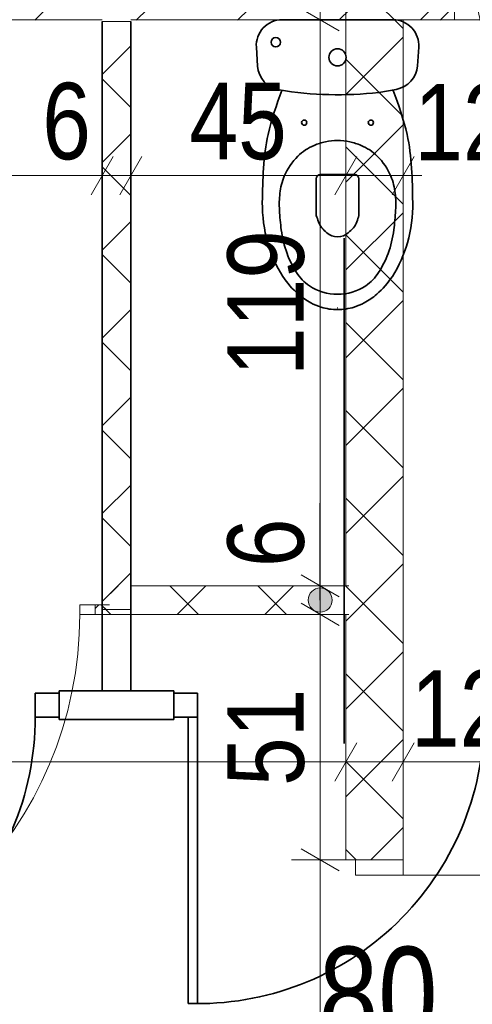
# Model space of a CAD drawing. Header units: centimetres. Extents: x 18292 to 3593338515, y 11794 to 62103.
# Tile 26 of 150: x 28577 to 28671, y 55584 to 55790. Entities that reach past the tile are written whole.
import ezdxf

# ---------------------------------------------------------------- set-up
doc = ezdxf.new("R2010")
doc.units = ezdxf.units.CM
doc.header["$MEASUREMENT"] = 0
doc.linetypes.add('Kreski-Szerokie', pattern=[3, 1.2, -1.8])
for name, color, linetype in [('499-Wymiary i opisy', 7, 'Continuous'), ('___WYBURZENIA', 7, 'Continuous'), ('__PROJEKTOWANE', 7, 'Continuous'), ('L1', 7, 'Continuous'), ('MF_KRESKOWANIE', 7, 'Continuous'), ('MF_OKNA', 7, 'Continuous')]:
    doc.layers.add(name, color=color, linetype=linetype)
doc.styles.add('GENERATED_STYLE_1', font='txt')
doc.styles.add('GENERATED_STYLE_2', font='txt')
doc.styles.add('GENERATED_STYLE_4', font='txt')
doc.dimstyles.new('GENERATED_STYLE__1', dxfattribs={"dimtxt": 16, "dimasz": 6.08, "dimexe": 0.18, "dimexo": 0.0625, "dimgap": 0.09, "dimtad": 1, "dimtih": 1, "dimtoh": 1, "dimdec": 0, "dimzin": 0, "dimdsep": 46, "dimtxsty": 'GENERATED_STYLE_4', "dimblk": 'ARROWHEAD_2', "dimblk1": 'ARROWHEAD_2', "dimblk2": 'ARROWHEAD_2', "dimcen": 0.09, "dimse1": 1, "dimse2": 1, "dimclrd": 7, "dimclre": 7, "dimclrt": 7, "dimadec": 0, "dimazin": 0, "dimtfac": 1, "dimtdec": 4, "dimtmove": 0, "dimatfit": 3, "dimfxl": 0, "dimtolj": 1, "dimtzin": 0, "dimarcsym": 0})
doc.dimstyles.new('GENERATED_STYLE__2', dxfattribs={"dimtxt": 16, "dimasz": 6.08, "dimexe": 0.18, "dimexo": 0.0625, "dimgap": 0.09, "dimtad": 1, "dimtih": 1, "dimtoh": 1, "dimdec": 0, "dimzin": 0, "dimdsep": 46, "dimtxsty": 'GENERATED_STYLE_4', "dimblk": 'ARROWHEAD_2', "dimblk1": 'ARROWHEAD_2', "dimblk2": 'ARROWHEAD_2', "dimcen": 0.09, "dimse1": 1, "dimse2": 1, "dimclrd": 7, "dimclre": 7, "dimclrt": 7, "dimadec": 0, "dimazin": 0, "dimtfac": 1, "dimtdec": 4, "dimtmove": 2, "dimatfit": 3, "dimfxl": 0, "dimtolj": 1, "dimtzin": 0, "dimarcsym": 0})
doc.dimstyles.new('GENERATED_STYLE__3', dxfattribs={"dimtxt": 16, "dimasz": 6.08, "dimexe": 0.18, "dimexo": 0.0625, "dimgap": 0.09, "dimtad": 1, "dimdec": 0, "dimzin": 0, "dimdsep": 46, "dimtxsty": 'GENERATED_STYLE_4', "dimblk": 'ARROWHEAD_2', "dimblk1": 'ARROWHEAD_2', "dimblk2": 'ARROWHEAD_2', "dimcen": 0.09, "dimse1": 1, "dimse2": 1, "dimclrd": 7, "dimclre": 7, "dimclrt": 7, "dimadec": 0, "dimazin": 0, "dimtfac": 1, "dimtdec": 4, "dimtmove": 2, "dimatfit": 3, "dimfxl": 0, "dimtolj": 1, "dimtzin": 0, "dimarcsym": 0})
doc.dimstyles.new('GENERATED_STYLE__4', dxfattribs={"dimtxt": 16, "dimasz": 6.08, "dimexe": 0.18, "dimexo": 0.0625, "dimgap": 0.09, "dimtad": 1, "dimdec": 0, "dimzin": 0, "dimdsep": 46, "dimtxsty": 'GENERATED_STYLE_4', "dimblk": 'ARROWHEAD_2', "dimblk1": 'ARROWHEAD_2', "dimblk2": 'ARROWHEAD_2', "dimcen": 0.09, "dimse1": 1, "dimse2": 1, "dimclrd": 7, "dimclre": 7, "dimclrt": 7, "dimadec": 0, "dimazin": 0, "dimtfac": 1, "dimtdec": 4, "dimtmove": 0, "dimatfit": 3, "dimfxl": 0, "dimtolj": 1, "dimtzin": 0, "dimarcsym": 0})
doc.dimstyles.new('GENERATED_STYLE__6', dxfattribs={"dimtxt": 16, "dimasz": 6.08, "dimexe": 0.18, "dimexo": 0.0625, "dimgap": 0.09, "dimtad": 1, "dimdec": 0, "dimzin": 0, "dimdsep": 46, "dimtxsty": 'GENERATED_STYLE_1', "dimblk": 'ARROWHEAD_2', "dimblk1": 'ARROWHEAD_2', "dimblk2": 'ARROWHEAD_2', "dimcen": 0.09, "dimse1": 1, "dimse2": 1, "dimclrd": 7, "dimclre": 7, "dimclrt": 7, "dimadec": 0, "dimazin": 0, "dimtfac": 1, "dimtdec": 4, "dimtmove": 0, "dimatfit": 3, "dimfxl": 0, "dimtolj": 1, "dimtzin": 0, "dimarcsym": 0})
pattern_1 = [(45, (4868174.165, 3898003.605), (-9.192387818, 9.192387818), []), (135, (4868174.165, 3898003.605), (9.192387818, 9.192387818), [])]

# ---------------------------------------------------------------- blocks, each defined once
blk = doc.blocks.new('Drzwi metalowe 21_5')
at = {"layer": '__PROJEKTOWANE', "color": 7, "linetype": 'Continuous', "lineweight": 13}
blk.add_line((42.8, 0), (42.8, 85.6), dxfattribs=at)
at = {"layer": '__PROJEKTOWANE', "color": 150, "linetype": 'Continuous', "lineweight": 13}
for p, q in [((-46, 0), (-50.3, 0)), ((-46, 0), (-50.3, 0)), ((-46, 0), (-46, -10)), ((-46, 0), (-46, -10)), ((46, 0), (46, -10)), ((46, 0), (46, -10)), ((46, 0), (50.3, 0)), ((46, 0), (50.3, 0)), ((-46, -10), (-46, -12)), ((-46, -10), (-46, -12)), ((46, -10), (46, -12)), ((46, -10), (46, -12)), ((-46, -12), (-50.3, -12)), ((-46, -12), (-50.3, -12)), ((46, -12), (50.3, -12)), ((46, -12), (50.3, -12))]:
    blk.add_line(p, q, dxfattribs=at)
at = {"layer": '__PROJEKTOWANE', "color": 7, "linetype": 'Continuous', "lineweight": 15}
for p, q in [((-42.8, 0), (-46, 0)), ((-46, 0), (-46, -10)), ((-42.8, -10), (-42.8, 0)), ((46, 0), (42.8, 0)), ((42.8, 0), (42.8, -10)), ((46, -10), (46, 0)), ((-46, -10), (-42.8, -10)), ((42.8, -10), (46, -10))]:
    blk.add_line(p, q, dxfattribs=at)
at = {"layer": '__PROJEKTOWANE', "color": 7, "linetype": 'Continuous', "lineweight": 13}
blk.add_arc((42.8, 0), 85.6, 90, 180, dxfattribs=at)
blk = doc.blocks.new('Drzwi metalowe 21_6')
at = {"layer": '__PROJEKTOWANE', "color": 7, "linetype": 'Continuous', "lineweight": 13}
blk.add_line((46.8, 0), (46.8, 93.6), dxfattribs=at)
at = {"layer": '__PROJEKTOWANE', "color": 150, "linetype": 'Continuous', "lineweight": 13}
for p, q in [((-50, 20), (-54.3, 20)), ((-50, 20), (-54.3, 20)), ((-50, 20), (-50, 0)), ((-50, 20), (-50, 0)), ((-50, 20), (-50, 0)), ((50, 20), (50, 0)), ((50, 20), (50, 0)), ((50, 20), (50, 0)), ((50, 20), (54.3, 20)), ((50, 20), (54.3, 20)), ((-50, 0), (-50, -10)), ((-50, 0), (-50, -10)), ((50, 0), (50, -10)), ((50, 0), (50, -10)), ((-50, -10), (-54.3, -10)), ((-50, -10), (-54.3, -10)), ((50, -10), (54.3, -10)), ((50, -10), (54.3, -10))]:
    blk.add_line(p, q, dxfattribs=at)
at = {"layer": '__PROJEKTOWANE', "color": 7, "linetype": 'Continuous', "lineweight": 15}
for p, q in [((-46.8, 0), (-50, 0)), ((-50, 0), (-50, -10)), ((-46.8, -10), (-46.8, 0)), ((50, 0), (46.8, 0)), ((46.8, 0), (46.8, -10)), ((50, -10), (50, 0)), ((-50, -10), (-46.8, -10)), ((46.8, -10), (50, -10))]:
    blk.add_line(p, q, dxfattribs=at)
at = {"layer": '__PROJEKTOWANE', "color": 7, "linetype": 'Continuous', "lineweight": 13}
blk.add_arc((46.8, 0), 93.6, 90, 180, dxfattribs=at)
blk = doc.blocks.new('Drzwi metalowe 21_7')
at = {"layer": '__PROJEKTOWANE', "color": 7, "linetype": 'Continuous', "lineweight": 13}
blk.add_line((40.3, 0), (40.3, 80.6), dxfattribs=at)
at = {"layer": '__PROJEKTOWANE', "color": 150, "linetype": 'Continuous', "lineweight": 13}
for p, q in [((-43.5, 0), (-46.5, 0)), ((-43.5, 0), (-46.5, 0)), ((-43.5, 0), (-43.5, -2)), ((-43.5, 0), (-43.5, -2)), ((43.5, 0), (43.5, -2)), ((43.5, 0), (43.5, -2)), ((43.5, 0), (46.5, 0)), ((43.5, 0), (46.5, 0)), ((-43.5, -2), (-46.5, -2)), ((-43.5, -2), (-46.5, -2)), ((43.5, -2), (46.5, -2)), ((43.5, -2), (46.5, -2))]:
    blk.add_line(p, q, dxfattribs=at)
at = {"layer": '__PROJEKTOWANE', "color": 7, "linetype": 'Continuous', "lineweight": 15}
for p, q in [((-40.3, 0), (-43.5, 0)), ((-43.5, 0), (-43.5, -2)), ((-40.3, -2), (-40.3, 0)), ((43.5, 0), (40.3, 0)), ((40.3, 0), (40.3, -2)), ((43.5, -2), (43.5, 0)), ((-43.5, -2), (-40.3, -2)), ((40.3, -2), (43.5, -2))]:
    blk.add_line(p, q, dxfattribs=at)
at = {"layer": '__PROJEKTOWANE', "color": 7, "linetype": 'Continuous', "lineweight": 13}
blk.add_arc((40.3, 0), 80.6, 90, 180, dxfattribs=at)
blk = doc.blocks.new('*D69', base_point=(4868174.17, 3898003.61))
at = {"layer": '499-Wymiary i opisy', "color": 7, "linetype": 'Continuous', "lineweight": 13}
for p, q in [((28217.88, 55629.09), (28217.88, 55641.09)), ((28644.88, 55629.09), (28644.88, 55641.09)), ((28220.19, 55639.09), (28215.57, 55631.09)), ((28647.19, 55639.09), (28642.57, 55631.09)), ((28213.97, 55635.09), (28217.88, 55635.09)), ((28217.88, 55635.09), (28644.88, 55635.09))]:
    blk.add_line(p, q, dxfattribs=at)
at = {"layer": '499-Wymiary i opisy', "color": 7, "lineweight": 13, "insert": (28416.02, 55638.29), "char_height": 16, "attachment_point": 7, "style": 'GENERATED_STYLE_4'}
blk.add_mtext('\\A1;{\\pql;\\fArial Narrow|b0|i0|c238|p34;427}', dxfattribs=at)
blk = doc.blocks.new('ARROWHEAD_2')
at = {"color": 0, "linetype": 'Continuous', "lineweight": 0}
for p, q in [((-0.378, -0.655), (0.378, 0.655)), ((0, 0), (-1, 0))]:
    blk.add_line(p, q, dxfattribs=at)
blk = doc.blocks.new('*D70', base_point=(4868174.17, 3898003.61))
at = {"layer": '499-Wymiary i opisy', "color": 7, "linetype": 'Continuous', "lineweight": 13}
for p, q in [((28644.88, 55629.09), (28644.88, 55641.09)), ((28656.88, 55629.09), (28656.88, 55641.09)), ((28647.19, 55639.09), (28642.57, 55631.09)), ((28659.19, 55639.09), (28654.57, 55631.09)), ((28644.88, 55635.09), (28656.88, 55635.09))]:
    blk.add_line(p, q, dxfattribs=at)
blk = doc.blocks.new('*D71', base_point=(4868174.17, 3898003.61))
at = {"layer": '499-Wymiary i opisy', "color": 7, "linetype": 'Continuous', "lineweight": 13}
for p, q in [((28656.88, 55629.09), (28656.88, 55641.09)), ((28781.88, 55629.09), (28781.88, 55641.09)), ((28659.19, 55639.09), (28654.57, 55631.09)), ((28784.19, 55639.09), (28779.57, 55631.09)), ((28656.88, 55635.09), (28781.88, 55635.09))]:
    blk.add_line(p, q, dxfattribs=at)
at = {"layer": '499-Wymiary i opisy', "color": 7, "lineweight": 13, "char_height": 16, "attachment_point": 7, "style": 'GENERATED_STYLE_4'}
for s, insert in [('\\A1;{\\pql;\\fArial Narrow|b0|i0|c238|p34;12}', (28658.51, 55638.29)), ('\\A1;{\\pql;\\fArial Narrow|b0|i0|c238|p34;125}', (28704.02, 55638.29))]:
    blk.add_mtext(s, dxfattribs=dict(at, insert=insert))
blk = doc.blocks.new('*D126', base_point=(4868174.17, 3898003.61))
at = {"layer": '499-Wymiary i opisy', "color": 7, "linetype": 'Continuous', "lineweight": 13}
for p, q in [((31245.77, 59746.49), (31245.77, 59750.41)), ((31249.77, 59744.18), (31241.77, 59748.8)), ((31251.77, 59746.49), (31239.77, 59746.49)), ((31245.77, 52927.49), (31245.77, 59746.49)), ((31241.77, 52929.8), (31249.77, 52925.18)), ((31251.77, 52927.49), (31239.77, 52927.49)), ((31245.77, 52923.58), (31245.77, 52927.49))]:
    blk.add_line(p, q, dxfattribs=at)
at = {"layer": '499-Wymiary i opisy', "color": 7, "lineweight": 13, "insert": (31242.57, 56311.39), "char_height": 16, "attachment_point": 7, "rotation": 90, "style": 'GENERATED_STYLE_1'}
blk.add_mtext('\\A1;{\\pql;\\fArial Narrow|b1|i0|c238|p34;6\xa0819}', dxfattribs=at)
blk = doc.blocks.new('*D208', base_point=(4868174.17, 3898003.61))
at = {"layer": '499-Wymiary i opisy', "color": 7, "linetype": 'Continuous', "lineweight": 13}
for p, q in [((28502.86, 55751.85), (28502.86, 55763.85)), ((28593.85, 55751.85), (28593.85, 55763.85)), ((28505.17, 55761.85), (28500.55, 55753.85)), ((28596.16, 55761.85), (28591.54, 55753.85)), ((28502.86, 55757.85), (28593.85, 55757.85))]:
    blk.add_line(p, q, dxfattribs=at)
at = {"layer": '499-Wymiary i opisy', "color": 7, "lineweight": 13, "char_height": 16, "attachment_point": 7, "style": 'GENERATED_STYLE_4'}
for s, insert in [('\\A1;{\\pql;\\fArial Narrow|b0|i0|c238|p34;91}', (28533, 55761.05)), ('\\A1;{\\pql;\\fArial Narrow|b0|i0|c238|p34;6}', (28581.3, 55761.05))]:
    blk.add_mtext(s, dxfattribs=dict(at, insert=insert))
blk = doc.blocks.new('*D209', base_point=(4868174.17, 3898003.61))
at = {"layer": '499-Wymiary i opisy', "color": 7, "linetype": 'Continuous', "lineweight": 13}
for p, q in [((28593.85, 55751.85), (28593.85, 55763.85)), ((28599.85, 55751.85), (28599.85, 55763.85)), ((28596.16, 55761.85), (28591.54, 55753.85)), ((28602.16, 55761.85), (28597.54, 55753.85)), ((28593.85, 55757.85), (28599.85, 55757.85))]:
    blk.add_line(p, q, dxfattribs=at)
blk = doc.blocks.new('*D210', base_point=(4868174.17, 3898003.61))
at = {"layer": '499-Wymiary i opisy', "color": 7, "linetype": 'Continuous', "lineweight": 13}
for p, q in [((28599.85, 55751.85), (28599.85, 55763.85)), ((28644.88, 55751.85), (28644.88, 55763.85)), ((28602.16, 55761.85), (28597.54, 55753.85)), ((28647.19, 55761.85), (28642.57, 55753.85)), ((28599.85, 55757.85), (28644.88, 55757.85))]:
    blk.add_line(p, q, dxfattribs=at)
at = {"layer": '499-Wymiary i opisy', "color": 7, "lineweight": 13, "insert": (28612.12, 55761.05), "char_height": 16, "attachment_point": 7, "style": 'GENERATED_STYLE_4'}
blk.add_mtext('\\A1;{\\pql;\\fArial Narrow|b0|i0|c238|p34;45}', dxfattribs=at)
blk = doc.blocks.new('*D211', base_point=(4868174.17, 3898003.61))
at = {"layer": '499-Wymiary i opisy', "color": 7, "linetype": 'Continuous', "lineweight": 13}
for p, q in [((28644.88, 55751.85), (28644.88, 55763.85)), ((28656.88, 55751.85), (28656.88, 55763.85)), ((28647.19, 55761.85), (28642.57, 55753.85)), ((28654.57, 55753.85), (28659.19, 55761.85)), ((28644.88, 55757.85), (28656.88, 55757.85)), ((28656.88, 55757.85), (28660.79, 55757.85))]:
    blk.add_line(p, q, dxfattribs=at)
at = {"layer": '499-Wymiary i opisy', "color": 7, "lineweight": 13, "insert": (28659.19, 55761.05), "char_height": 16, "attachment_point": 7, "style": 'GENERATED_STYLE_4'}
blk.add_mtext('\\A1;{\\pql;\\fArial Narrow|b0|i0|c238|p34;12}', dxfattribs=at)
blk = doc.blocks.new('*D215', base_point=(4868174.17, 3898003.61))
at = {"layer": '499-Wymiary i opisy', "color": 7, "linetype": 'Continuous', "lineweight": 13}
for p, q in [((28635.5, 55616.91), (28643.5, 55612.29)), ((28645.5, 55614.6), (28633.5, 55614.6)), ((28639.5, 55522.6), (28639.5, 55614.6)), ((28635.5, 55524.91), (28643.5, 55520.29)), ((28645.5, 55522.6), (28633.5, 55522.6))]:
    blk.add_line(p, q, dxfattribs=at)
at = {"layer": '499-Wymiary i opisy', "color": 7, "lineweight": 13, "insert": (28636.3, 55558.36), "char_height": 16, "attachment_point": 7, "rotation": 90, "style": 'GENERATED_STYLE_4'}
blk.add_mtext('\\A1;{\\pql;\\fArial Narrow|b0|i0|c238|p34;92}', dxfattribs=at)
blk = doc.blocks.new('*D216', base_point=(4868174.17, 3898003.61))
at = {"layer": '499-Wymiary i opisy', "color": 7, "linetype": 'Continuous', "lineweight": 13}
for p, q in [((28635.5, 55668.3), (28643.5, 55663.68)), ((28645.5, 55665.99), (28633.5, 55665.99)), ((28639.5, 55614.6), (28639.5, 55665.99)), ((28635.5, 55616.91), (28643.5, 55612.29)), ((28645.5, 55614.6), (28633.5, 55614.6))]:
    blk.add_line(p, q, dxfattribs=at)
at = {"layer": '499-Wymiary i opisy', "color": 7, "lineweight": 13, "insert": (28636.3, 55630.06), "char_height": 16, "attachment_point": 7, "rotation": 90, "style": 'GENERATED_STYLE_4'}
blk.add_mtext('\\A1;{\\pql;\\fArial Narrow|b0|i0|c238|p34;51}', dxfattribs=at)
blk = doc.blocks.new('*D217', base_point=(4868174.17, 3898003.61))
at = {"layer": '499-Wymiary i opisy', "linetype": 'Continuous', "lineweight": 13}
blk.add_hatch(color=7, dxfattribs=at).paths.add_polyline_path([(28636.98, 55668.99), (28637.17, 55668.03), (28637.71, 55667.21), (28638.53, 55666.66), (28639.5, 55666.47), (28640.46, 55666.66), (28641.28, 55667.21), (28641.83, 55668.03), (28642.02, 55668.99), (28641.83, 55669.96), (28641.28, 55670.78), (28640.46, 55671.32), (28639.5, 55671.52), (28638.53, 55671.32), (28637.71, 55670.78), (28637.17, 55669.96)])
at = {"layer": '499-Wymiary i opisy', "color": 7, "linetype": 'Continuous', "lineweight": 13}
for p, q in [((28635.5, 55674.3), (28643.5, 55669.68)), ((28645.5, 55671.99), (28633.5, 55671.99)), ((28639.44, 55668.99), (28639.44, 55672.74)), ((28639.5, 55665.99), (28639.5, 55671.99)), ((28635.5, 55668.3), (28643.5, 55663.68)), ((28639.5, 55668.99), (28639.44, 55668.99)), ((28645.5, 55665.99), (28633.5, 55665.99))]:
    blk.add_line(p, q, dxfattribs=at)
blk.add_circle((28639.5, 55668.99), 2.52, dxfattribs=at)
blk = doc.blocks.new('*D218', base_point=(4868174.17, 3898003.61))
at = {"layer": '499-Wymiary i opisy', "color": 7, "linetype": 'Continuous', "lineweight": 13}
for p, q in [((28639.5, 55790.49), (28639.5, 55794.41)), ((28643.5, 55788.18), (28635.5, 55792.8)), ((28645.5, 55790.49), (28633.5, 55790.49)), ((28639.5, 55671.99), (28639.5, 55790.49)), ((28639.44, 55672.74), (28639.44, 55689.26)), ((28635.5, 55674.3), (28643.5, 55669.68)), ((28645.5, 55671.99), (28633.5, 55671.99)), ((28639.44, 55668.99), (28639.44, 55672.74))]:
    blk.add_line(p, q, dxfattribs=at)
at = {"layer": '499-Wymiary i opisy', "color": 7, "lineweight": 13, "char_height": 16, "attachment_point": 7, "rotation": 90, "style": 'GENERATED_STYLE_4'}
for s, insert in [('\\A1;{\\pql;\\fArial Narrow|b0|i0|c238|p34;119}', (28636.3, 55715.88)), ('\\A1;{\\pql;\\fArial Narrow|b0|i0|c238|p34;6}', (28636.3, 55675.88))]:
    blk.add_mtext(s, dxfattribs=dict(at, insert=insert))

msp = doc.modelspace()

# ---------------------------------------------------------------- hatches: boundary and pattern name
at = {"layer": '__PROJEKTOWANE', "linetype": 'Continuous', "lineweight": 0, "true_color": 0x000000}
h = msp.add_hatch(dxfattribs=at)
h.set_pattern_fill('Concrete_Block_000a', color=18, style=0, pattern_type=2)
h.set_pattern_definition(pattern_1)
h.paths.add_polyline_path([(28644.88, 55820.49), (28644.88, 55614.6), (28656.88, 55614.6), (28656.88, 55790.49)])
h = msp.add_hatch(dxfattribs=at)
h.set_pattern_fill('Concrete_Block_000a', color=18, style=0, pattern_type=2)
h.set_pattern_definition(pattern_1)
h.paths.add_polyline_path([(28644.88, 55820.49), (28656.88, 55790.49), (28667.61, 55790.49), (28667.61, 55820.49)])
h = msp.add_hatch(dxfattribs=at)
h.set_pattern_fill('Concrete_Block_000a', color=18, style=0, pattern_type=2)
h.set_pattern_definition(pattern_1)
h.paths.add_polyline_path([(28599.86, 55666.99), (28599.86, 55790.1), (28593.86, 55790.1), (28593.86, 55666.99)])
h = msp.add_hatch(dxfattribs=at)
h.set_pattern_fill('Concrete_Block_000a', color=18, style=0, pattern_type=2)
h.set_pattern_definition(pattern_1)
h.paths.add_polyline_path([(28593.86, 55665.99), (28644.88, 55665.99), (28644.88, 55671.99), (28593.86, 55671.99)])
h = msp.add_hatch(dxfattribs=at)
h.set_pattern_fill('Concrete_Block_000a', color=18, style=0, pattern_type=2)
h.set_pattern_definition(pattern_1)
h.paths.add_polyline_path([(28592.36, 55665.99), (28593.86, 55665.99), (28593.86, 55667.99), (28592.36, 55667.99)])
at = {"layer": 'MF_KRESKOWANIE', "linetype": 'Continuous', "lineweight": 13}
h = msp.add_hatch(dxfattribs=at)
h.set_pattern_fill('bloczki_ceramiczne_000a', color=250, style=0, pattern_type=2)
h.set_pattern_definition([(45, (4868174.165, 3898003.605), (-10.606601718, 10.606601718), [])])
h.paths.add_polyline_path([(28179.88, 54907.49), (28479.88, 54907.49), (28479.88, 54896.49), (28479.88, 54735.49), (28479.88, 54106.49), (28547.88, 54106.49), (28855.88, 54106.49), (28855.88, 53966.49), (28897.88, 53966.49), (29179.56, 53966.49), (29179.56, 53894.49), (29179.56, 53558.49), (29349.56, 53558.49), (29349.56, 53894.49), (29349.56, 53966.49), (29349.56, 54106.49), (29724.88, 54106.49), (29724.88, 54607.49), (30024.88, 54607.49), (30024.88, 54660.49), (30024.88, 55820.49), (29705.88, 55820.49), (28929.88, 55820.49), (28929.88, 55776.49), (29000.88, 55776.49), (29000.88, 55556.49), (28933.88, 55556.49), (28923.88, 55556.49), (28923.88, 55514.49), (29143.88, 55514.49), (29143.88, 55556.49), (29042.88, 55556.49), (29042.88, 55776.49), (29380.88, 55776.49), (29380.88, 55556.49), (29223.88, 55556.49), (29223.88, 55514.49), (29422.88, 55514.49), (29422.88, 55776.49), (29686.88, 55776.49), (29986.88, 55776.49), (29986.88, 55234.49), (29686.88, 55234.49), (29422.88, 55234.49), (29422.88, 55434.49), (29380.88, 55434.49), (29380.88, 55393.49), (29380.88, 55026.49), (29422.88, 55026.49), (29422.88, 55192.49), (29986.88, 55192.49), (29986.88, 54645.49), (29722.88, 54645.49), (29722.88, 54735.49), (29722.88, 54747.49), (29422.88, 54747.49), (29422.88, 54934.49), (29380.88, 54934.49), (29380.88, 54747.49), (29380.88, 54705.49), (29686.88, 54705.49), (29686.88, 54144.49), (29284.88, 54144.49), (29284.88, 54705.49), (29288.88, 54705.49), (29288.88, 54747.49), (29190.88, 54747.49), (29190.88, 54705.49), (29242.88, 54705.49), (29242.88, 54290.49), (29217.88, 54290.49), (29232.88, 54248.49), (29242.88, 54248.49), (29242.88, 54144.49), (29062.88, 54144.49), (29062.88, 54147.49), (29020.88, 54147.49), (29020.88, 54144.49), (29007.88, 54144.49), (29007.88, 54106.49), (29311.56, 54106.49), (29311.56, 54008.49), (29311.56, 53894.49), (29311.22, 53894.49), (29311.22, 53600.49), (29221.56, 53600.49), (29221.56, 53894.49), (29221.56, 53983.49), (29196.56, 54008.49), (28897.88, 54008.49), (28897.88, 54106.49), (28947.88, 54106.49), (28947.88, 54144.49), (28897.88, 54144.49), (28897.88, 54159.49), (28855.88, 54159.49), (28855.88, 54144.49), (28517.88, 54144.49), (28517.88, 54705.49), (28657.88, 54705.49), (28657.88, 54747.49), (28517.88, 54747.49), (28517.88, 54907.49), (28781.88, 54907.49), (28781.88, 54871.49), (28823.88, 54871.49), (28823.88, 55099.49), (28781.88, 55099.49), (28781.88, 54945.49), (28527.88, 54945.49), (28217.88, 54945.49), (28217.88, 55790.1), (28680.42, 55790.44), (28680.56, 55820.49), (28217.88, 55820.49), (28193.88, 55782.49), (28179.88, 55782.49), (28179.88, 54945.49)])

# ---------------------------------------------------------------- linework, layer by layer
at = {"layer": '___WYBURZENIA', "color": 30, "linetype": 'Continuous', "lineweight": 35}
for p, q in [((28593.85, 55790.1), (28593.85, 55649.99)), ((28599.85, 55790.1), (28599.85, 55649.99)), ((28643.13, 55790.49), (28631.52, 55790.49)), ((28643.13, 55790.49), (28654.75, 55790.49)), ((28626.13, 55784.72), (28626.4, 55780.74)), ((28660.14, 55784.72), (28659.87, 55780.85)), ((28651.77, 55775.28), (28655.38, 55775.89)), ((28638.68, 55749.49), (28638.68, 55757.19)), ((28639.58, 55758.09), (28646.71, 55758.09)), ((28647.61, 55749.49), (28647.61, 55757.19)), ((28644.51, 55744.75), (28644.51, 55638.94)), ((28643.13, 55730.19), (28643.18, 55730.19)), ((28584.83, 55649.49), (28579.83, 55649.49)), ((28579.83, 55649.49), (28579.83, 55644.49)), ((28584.83, 55649.99), (28608.82, 55649.99)), ((28584.83, 55649.99), (28584.83, 55643.99)), ((28584.83, 55646.99), (28584.83, 55649.49)), ((28608.82, 55643.99), (28608.82, 55649.99)), ((28608.82, 55646.99), (28608.82, 55649.49)), ((28608.82, 55649.49), (28613.82, 55649.49)), ((28613.82, 55649.49), (28613.82, 55644.49)), ((28579.83, 55644.49), (28584.83, 55644.49)), ((28584.83, 55643.99), (28608.82, 55643.99)), ((28613.82, 55644.49), (28608.82, 55644.49)), ((28611.82, 55644.49), (28611.82, 55584.53)), ((28613.82, 55644.49), (28613.82, 55584.49))]:
    msp.add_line(p, q, dxfattribs=at)
at = {"layer": '___WYBURZENIA', "color": 30, "linetype": 'Continuous', "lineweight": 35, "flags": 128}
msp.add_lwpolyline([(28643.13, 55765.18, 0.057476), (28640.58, 55764.92, 0.045271), (28638.21, 55764.18, 0.095424), (28634.81, 55761.92, 0.100659), (28631.98, 55757.73, 0.070674), (28631.06, 55754.16, 0.042801), (28630.97, 55750.6, 0.016575), (28631.35, 55746.47, 0.055952), (28632.55, 55741.54, 0.056512), (28634.54, 55737.56, 0.099066), (28637.23, 55734.8, 0.155576), (28643.13, 55733.03, 0.155576), (28649.04, 55734.8, 0.099066), (28651.73, 55737.56, 0.056512), (28653.72, 55741.54, 0.055952), (28654.91, 55746.47, 0.016575), (28655.3, 55750.6, 0.042801), (28655.21, 55754.16, 0.070674), (28654.29, 55757.73, 0.100659), (28651.46, 55761.92, 0.095424), (28648.06, 55764.18, 0.045271), (28645.69, 55764.92, 0.057476)], format="xyb", close=True, dxfattribs=at)
for points in [[(28627.38, 55752.25, 0.065368), (28628.48, 55743.77, 0.072342), (28631.66, 55736.76, 0.067576), (28634.94, 55733, 0.058623), (28637.54, 55731.21, 0.04419), (28639.68, 55730.32, 0.077511), (28643.13, 55729.79, 0.077511), (28646.59, 55730.32, 0.04419), (28648.72, 55731.21, 0.058623), (28651.33, 55733, 0.067576), (28654.61, 55736.76, 0.072342), (28657.79, 55743.77, 0.065368), (28658.88, 55752.25)], [(28638.68, 55749.49, -0.004392), (28639.12, 55748.2, 0.099243), (28639.84, 55746.92, 0.033501), (28640.89, 55745.87, 0.181314), (28643.13, 55745.02, 0.002326), (28643.15, 55745.02, 0.181314), (28645.39, 55745.87, 0.033501), (28646.44, 55746.92, 0.099243), (28647.17, 55748.2, -0.004392), (28647.61, 55749.49)]]:
    msp.add_lwpolyline(points, format="xyb", dxfattribs=at)
at = {"layer": '___WYBURZENIA', "color": 30, "linetype": 'Continuous', "lineweight": 35}
for centre, radius in [((28630.19, 55785.77), 0.99), ((28643.13, 55782.61), 1.8), ((28636.16, 55768.94), 0.543), ((28650.11, 55768.94), 0.543)]:
    msp.add_circle(centre, radius, dxfattribs=at)
for centre, radius, start, end in [((28631.52, 55785.09), 5.4, 90, 183.9625), ((28654.75, 55785.09), 5.4, 356.0375, 90), ((28631.79, 55781.11), 5.4, 183.9625, 260.671), ((28654.48, 55781.22), 5.4, 279.592, 356.0375), ((28643.13, 55850.15), 75.37, 260.671, 276.5828), ((28639.58, 55757.19), 0.9, 90, 180), ((28646.71, 55757.19), 0.9, 0, 90), ((28519.83, 55644.49), 60, 268.0898, 0), ((28613.82, 55644.49), 60, 268.0898, 0)]:
    msp.add_arc(centre, radius, start, end, dxfattribs=at)
for points in [[(28627.38, 55752.25), (28627.47, 55757.05), (28627.57, 55761.85), (28628.58, 55766.46), (28629.26, 55769.59), (28630.38, 55772.64), (28631.49, 55775.69)], [(28658.88, 55752.25), (28658.79, 55757.05), (28658.7, 55761.85), (28657.69, 55766.46), (28657, 55769.59), (28655.89, 55772.64), (28654.78, 55775.69)]]:
    msp.add_open_spline(points, degree=3, knots=[0, 0, 0, 0, 1, 1, 1, 2, 2, 2, 2], dxfattribs=at)
at = {"layer": '__PROJEKTOWANE', "color": 150, "linetype": 'Continuous', "lineweight": 13}
for p, q in [((28592.36, 55667.99), (28595.36, 55667.99)), ((28592.36, 55665.99), (28592.36, 55667.99)), ((28592.36, 55665.99), (28595.36, 55665.99)), ((28644.88, 55614.6), (28644.88, 55618.9)), ((28656.88, 55614.6), (28656.88, 55618.9)), ((28646.88, 55614.6), (28644.88, 55614.6)), ((28656.88, 55614.6), (28646.88, 55614.6))]:
    msp.add_line(p, q, dxfattribs=at)
at = {"layer": '__PROJEKTOWANE', "color": 150, "linetype": 'Continuous', "lineweight": 13, "flags": 128}
for points in [[(28644.88, 55820.49), (28644.88, 55671.99)], [(28599.86, 55790.1), (28593.86, 55790.1)], [(28593.86, 55790.1), (28593.86, 55666.99)], [(28599.86, 55666.99), (28599.86, 55790.1)], [(28656.88, 55614.6), (28656.88, 55790.49)], [(28656.88, 55790.49), (28667.61, 55790.49)], [(28593.86, 55671.99), (28593.86, 55671.99)], [(28593.86, 55671.99), (28593.86, 55665.99)], [(28644.88, 55671.99), (28599.86, 55671.99)], [(28593.86, 55667.99), (28592.36, 55667.99)], [(28593.86, 55665.99), (28593.86, 55667.99)], [(28592.36, 55665.99), (28593.86, 55665.99)], [(28593.86, 55666.99), (28599.86, 55666.99)], [(28593.86, 55665.99), (28644.88, 55665.99)], [(28644.88, 55665.99), (28644.88, 55614.6)]]:
    msp.add_lwpolyline(points, dxfattribs=at)
at = {"layer": '__PROJEKTOWANE', "color": 7, "linetype": 'Kreski-Szerokie', "lineweight": 13, "flags": 128}
msp.add_lwpolyline([(28666.61, 55820.49), (28666.61, 55790.49)], dxfattribs=at)
at = {"layer": 'L1', "color": 7, "linetype": 'Continuous', "lineweight": 13}
for p, q in [((28505.86, 55790.49), (28593.85, 55790.49)), ((28599.85, 55790.49), (28687.84, 55790.49))]:
    msp.add_line(p, q, dxfattribs=at)

# ---------------------------------------------------------------- block references
at = {"layer": '__PROJEKTOWANE', "color": 5, "linetype": 'Continuous', "lineweight": 13, "xscale": -1, "zscale": 100}
for name, p, rotation in [('Drzwi metalowe 21_6', (28717.61, 55810.49), 180), ('Drzwi metalowe 21_5', (28656.88, 55568.6), 270)]:
    msp.add_blockref(name, p, dxfattribs=dict(at, rotation=rotation))
at = {"layer": '__PROJEKTOWANE', "color": 5, "linetype": 'Continuous', "lineweight": 13, "zscale": 100, "rotation": 180}
msp.add_blockref('Drzwi metalowe 21_7', (28548.86, 55665.99), dxfattribs=at)

# ---------------------------------------------------------------- texts
at = {"layer": 'MF_OKNA', "color": 7, "linetype": 'Continuous', "lineweight": 13, "insert": (28639.22, 55586.24), "char_height": 20, "attachment_point": 4, "style": 'GENERATED_STYLE_2'}
msp.add_mtext('\\A1;{\\W0.800000x;\\pql;\\fArial|b0|i0|c238|p38;80}', dxfattribs=at)

# ---------------------------------------------------------------- dimensions: what is measured, and where the dimension line sits
at = {"layer": '499-Wymiary i opisy', "color": 7, "linetype": 'Continuous', "lineweight": 13}
for base, p1, p2, dimstyle, picture, middle in [((31245.77, 59746.49), (24264.88, 52927.49), (25791.88, 59746.49), 'GENERATED_STYLE__6', '*D126', (31234.57, 56338.88)), ((28639.49798374, 55790.49378463), (28644.87933223, 55671.99378463), (28644.87933223, 55790.49378463), 'GENERATED_STYLE__4', '*D218', (28628.29798369, 55734.1801852)), ((28639.5, 55671.99), (28644.88, 55665.99), (28644.88, 55671.99), 'GENERATED_STYLE__3', '*D217', (28628.3, 55681.98)), ((28639.5, 55665.99), (28656.88, 55614.6), (28644.88, 55665.99), 'GENERATED_STYLE__4', '*D216', (28628.3, 55642.26)), ((28639.5, 55614.6), (28656.88, 55522.6), (28656.88, 55614.6), 'GENERATED_STYLE__4', '*D215', (28628.3, 55570.56))]:
    dim = msp.add_linear_dim(base=base, p1=p1, p2=p2, angle=90, dimstyle=dimstyle, dxfattribs=at)
    dim.commit()
    dim.dimension.update_dxf_attribs({"geometry": picture, "text_midpoint": middle, "dimtype": 160, "text_rotation": 90})
for base, p1, p2, dimstyle, picture, middle in [((28593.85, 55757.85), (28502.86, 55790.1), (28593.85, 55790.49), 'GENERATED_STYLE__1', '*D208', (28545.19, 55769.05)), ((28599.85, 55757.85), (28593.85, 55790.49), (28599.85, 55790.49), 'GENERATED_STYLE__1', '*D209', (28587.4, 55769.05)), ((28644.88, 55757.85), (28599.85, 55790.49), (28644.88, 55790.49), 'GENERATED_STYLE__1', '*D210', (28624.32, 55769.05)), ((28656.88, 55757.85), (28644.88, 55790.49), (28656.88, 55592.49), 'GENERATED_STYLE__1', '*D211', (28671.39, 55769.05)), ((28644.88, 55635.09), (28217.88, 54945.49), (28644.88, 55614.6), 'GENERATED_STYLE__1', '*D69', (28434.32, 55646.29)), ((28781.88, 55635.09), (28656.88, 55614.6), (28781.88, 54945.49), 'GENERATED_STYLE__1', '*D71', (28722.32, 55646.29)), ((28656.88, 55635.09), (28644.88, 55614.6), (28656.88, 55614.6), 'GENERATED_STYLE__2', '*D70', (28670.71, 55646.29))]:
    dim = msp.add_linear_dim(base=base, p1=p1, p2=p2, dimstyle=dimstyle, dxfattribs=at)
    dim.commit()
    dim.dimension.update_dxf_attribs({"geometry": picture, "text_midpoint": middle, "dimtype": 160})

doc.saveas('drawing.dxf')
